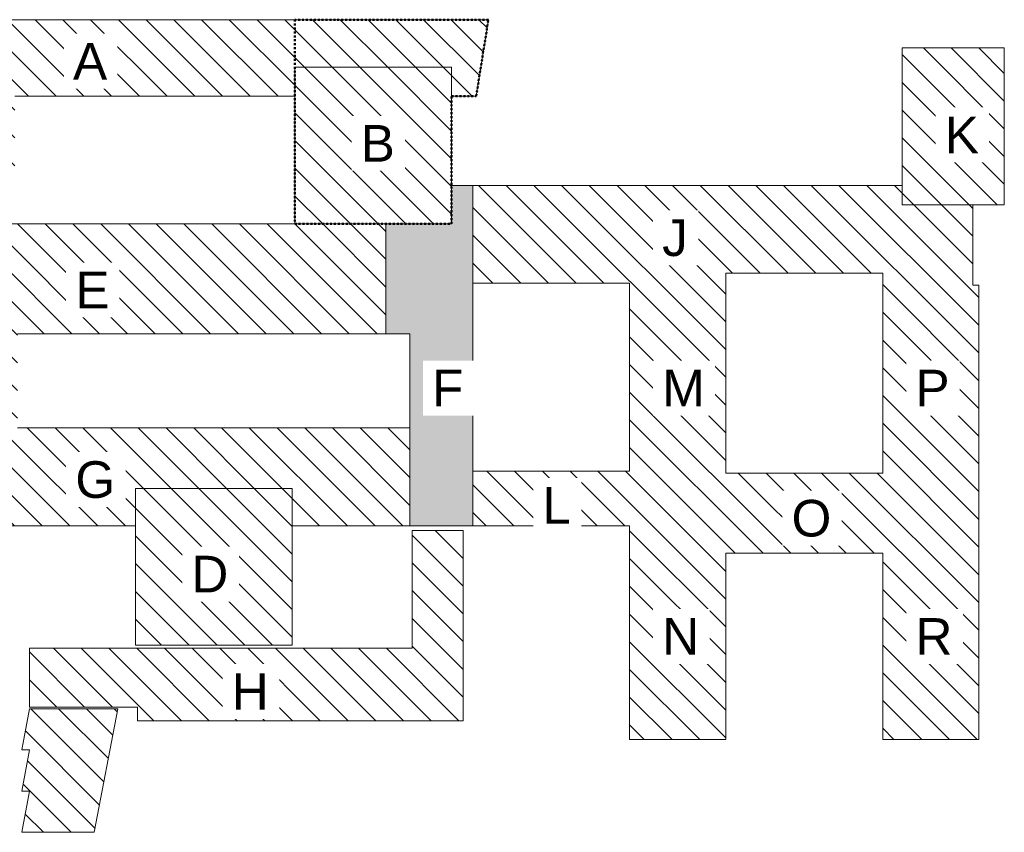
# Model space of a CAD drawing. Header units: centimetres. Extents: x -1737 to 22393, y -8842 to 3838.
# Tile 187 of 187: x 7335 to 22393, y -8842 to 3590. Entities that reach past the tile are written whole.
import ezdxf

# ---------------------------------------------------------------- set-up
doc = ezdxf.new("R2010")
doc.units = ezdxf.units.CM
doc.linetypes.add('Dash', pattern=[60, 30, -30])
for name, color, linetype, lineweight in [('A-DETL', 90, 'Continuous', 9), ('A-DETL-GENF', 92, 'Continuous', 9), ('A-DETL-MEDM', 33, 'Continuous', 13), ('A-DETL-WIDE', 214, 'Continuous', 18), ('G-ANNO-TEXT', 231, 'Continuous', 13)]:
    doc.layers.add(name, color=color, linetype=linetype, lineweight=lineweight)
doc.styles.add('Arial_12', font='arial.ttf', dxfattribs={"height": 560})
pattern_1 = [(315, (12857.5, 0), (212.132, 212.132), [])]

msp = doc.modelspace()

# ---------------------------------------------------------------- hatches: boundary and pattern name
at = {"layer": 'A-DETL-GENF', "lineweight": 18}
h = msp.add_hatch(dxfattribs=at)
h.set_pattern_fill('FP_2', color=130, style=0, pattern_type=2)
h.set_pattern_definition(pattern_1)
h.paths.add_polyline_path([(20833.04, 757.99), (22393.04, 757.99), (22393.04, 3157.99), (20833.04, 3157.99), (20833.04, 1053.99)], flags=0)
h.paths.add_polyline_path([(4859.04, 1219.99), (7259.04, 1219.99), (7259.04, 2419.99), (11541.04, 2419.99), (11541.04, 2864.99), (13941.04, 2864.99), (13941.04, 2419.99), (14316.13, 2419.99), (14502.64, 3589.99), (4859.04, 3589.99), (4859.04, 2419.99)], flags=0)
h = msp.add_hatch(dxfattribs=at)
h.set_pattern_fill('FP_2', color=130, style=0, pattern_type=2)
h.set_pattern_definition(pattern_1)
h.paths.add_polyline_path([(9104.04, -5981.01), (11504.04, -5981.01), (11504.04, -3581.01), (9104.04, -3581.01), (9104.04, -4882.23)], flags=0)
h.paths.add_polyline_path([(4867.04, -3135.01), (7304.04, -3135.01), (7304.04, -735.01), (4867.04, -735.01), (4867.04, -2655.01)], flags=0)
h.paths.add_polyline_path([(11541.04, 464.99), (13941.04, 464.99), (13941.04, 2864.99), (11541.04, 2864.99), (11541.04, 2419.99)], flags=0)
h = msp.add_hatch(dxfattribs=at)
h.set_pattern_fill('FP_2', color=130, style=0, pattern_type=2)
h.set_pattern_definition(pattern_1)
h.paths.add_polyline_path([(7486.04, -8842.01), (8476.04, -8842.01), (8836.04, -6952.01), (7486.04, -6952.01), (7366.04, -7582.01), (7486.04, -7582.01), (7366.04, -8212.01), (7486.04, -8212.01), (7366.04, -8842.01)], flags=0)
h.paths.add_polyline_path([(22003.04, -7423.01), (22003.04, -469.01), (21913.04, -469.01), (21913.04, 757.99), (20833.04, 757.99), (20833.04, 1053.99), (14263.04, 1053.99), (14263.04, -442.01), (16663.04, -442.01), (16663.04, -3319.01), (14263.04, -3319.01), (14263.04, -4155.01), (16663.04, -4155.01), (16663.04, -7423.01), (18133.04, -7423.01), (18133.04, -4573.01), (20533.04, -4573.01), (20533.04, -7423.01)], flags=0)
h.paths.add_polyline_path([(13304.04, -7135.01), (14116.04, -7135.01), (14116.04, -4225.01), (13336.04, -4225.01), (13336.04, -6025.01), (7486.04, -6025.01), (7486.04, -6925.01), (9136.04, -6925.01), (9136.04, -7135.01), (12934.04, -7135.01)], flags=0)
h.paths.add_polyline_path([(11504.04, -4155.01), (13304.04, -4155.01), (13304.04, -2655.01), (7304.04, -2655.01), (7304.04, -3135.01), (4267.04, -3135.01), (4267.04, -4155.01), (9104.04, -4155.01), (9104.04, -3581.01), (11504.04, -3581.01)], flags=0)
h.paths.add_polyline_path([(18133.04, -3346.01), (18133.04, -288.01), (20533.04, -288.01), (20533.04, -3346.01)], flags=0)
h.paths.add_polyline_path([(12934.04, -1215.01), (12934.04, 464.99), (4867.04, 464.99), (4867.04, -735.01), (7304.04, -735.01), (7304.04, -1215.01)], flags=0)
at = {"layer": 'A-DETL-GENF'}
msp.add_hatch(color=7, dxfattribs=at).paths.add_polyline_path([(14263.04, -4155.01), (14263.04, 1053.99), (13941.04, 1053.99), (13941.04, 464.99), (12934.04, 464.99), (12934.04, -1215.01), (13304.04, -1215.01), (13304.04, -4155.01), (13941.04, -4155.01)], flags=0)

# ---------------------------------------------------------------- linework, layer by layer
at = {"layer": 'A-DETL', "linetype": 'Dash', "lineweight": 50}
for p, q in [((11541.04, 3589.99), (11541.04, 464.99)), ((14502.64, 3589.99), (11541.04, 3589.99)), ((14316.13, 2419.99), (14502.64, 3589.99)), ((13941.04, 464.99), (13941.04, 2419.99)), ((13941.04, 2419.99), (14316.13, 2419.99)), ((11541.04, 464.99), (13941.04, 464.99))]:
    msp.add_line(p, q, dxfattribs=at)
at = {"layer": 'A-DETL-MEDM', "lineweight": 9}
for p, q in [((14502.64, 3589.99), (4859.04, 3589.99)), ((14316.13, 2419.99), (14502.64, 3589.99)), ((22393.04, 3157.99), (20833.04, 3157.99)), ((20833.04, 3157.99), (20833.04, 757.99)), ((22393.04, 757.99), (22393.04, 3157.99)), ((11541.04, 2419.99), (11541.04, 2864.99)), ((11541.04, 2864.99), (13941.04, 2864.99)), ((13941.04, 2864.99), (13941.04, 2419.99)), ((7259.04, 2419.99), (11541.04, 2419.99)), ((13941.04, 2419.99), (14316.13, 2419.99)), ((14263.04, 1053.99), (13941.04, 1053.99)), ((13941.04, 1053.99), (13941.04, 464.99)), ((20833.04, 1053.99), (13941.04, 1053.99)), ((13941.04, 1053.99), (13941.04, 464.99)), ((14263.04, -4155.01), (14263.04, 1053.99)), ((20833.04, 757.99), (20833.04, 1053.99)), ((21913.04, 757.99), (20833.04, 757.99)), ((20833.04, 757.99), (22393.04, 757.99)), ((21913.04, -469.01), (21913.04, 757.99)), ((13941.04, 464.99), (4867.04, 464.99)), ((13941.04, 464.99), (12934.04, 464.99)), ((12934.04, 464.99), (12934.04, -1215.01)), ((18133.04, -3346.01), (18133.04, -288.01)), ((18133.04, -288.01), (20533.04, -288.01)), ((20533.04, -288.01), (20533.04, -3346.01)), ((14263.04, -3319.01), (14263.04, -442.01)), ((14263.04, -442.01), (16663.04, -442.01)), ((16663.04, -442.01), (16663.04, -3319.01)), ((22003.04, -469.01), (21913.04, -469.01)), ((22003.04, -7423.01), (22003.04, -469.01)), ((7304.04, -1215.01), (13304.04, -1215.01)), ((12934.04, -1215.01), (13304.04, -1215.01)), ((13304.04, -1215.01), (13304.04, -4155.01)), ((13304.04, -1215.01), (13304.04, -2655.01)), ((13304.04, -2655.01), (7304.04, -2655.01)), ((16663.04, -3319.01), (14263.04, -3319.01)), ((20533.04, -3346.01), (18133.04, -3346.01)), ((9104.04, -4155.01), (9104.04, -3581.01)), ((9104.04, -3581.01), (11504.04, -3581.01)), ((11504.04, -3581.01), (11504.04, -4155.01)), ((4267.04, -4155.01), (9104.04, -4155.01)), ((11504.04, -4155.01), (16663.04, -4155.01)), ((13304.04, -4155.01), (14263.04, -4155.01)), ((16663.04, -4155.01), (16663.04, -7423.01)), ((14116.04, -4225.01), (13336.04, -4225.01)), ((13336.04, -4225.01), (13336.04, -6025.01)), ((14116.04, -7135.01), (14116.04, -4225.01)), ((18133.04, -7423.01), (18133.04, -4573.01)), ((18133.04, -4573.01), (20533.04, -4573.01)), ((20533.04, -4573.01), (20533.04, -7423.01)), ((13336.04, -6025.01), (7486.04, -6025.01)), ((7486.04, -6025.01), (7486.04, -6925.01)), ((7486.04, -6925.01), (9136.04, -6925.01)), ((9136.04, -6925.01), (9136.04, -7135.01)), ((7486.04, -6952.01), (7366.04, -7582.01)), ((8836.04, -6952.01), (7486.04, -6952.01)), ((8476.04, -8842.01), (8836.04, -6952.01)), ((9136.04, -7135.01), (14116.04, -7135.01)), ((16663.04, -7423.01), (18133.04, -7423.01)), ((20533.04, -7423.01), (22003.04, -7423.01)), ((7366.04, -7582.01), (7486.04, -7582.01)), ((7486.04, -7582.01), (7366.04, -8212.01)), ((7366.04, -8212.01), (7486.04, -8212.01)), ((7486.04, -8212.01), (7366.04, -8842.01)), ((7366.04, -8842.01), (8476.04, -8842.01))]:
    msp.add_line(p, q, dxfattribs=at)
at = {"layer": 'A-DETL-WIDE'}
for p, q in [((11541.04, 2864.99), (11541.04, 464.99)), ((13941.04, 2864.99), (11541.04, 2864.99)), ((13941.04, 464.99), (13941.04, 2864.99)), ((11541.04, 464.99), (13941.04, 464.99)), ((11504.04, -3581.01), (9104.04, -3581.01)), ((9104.04, -3581.01), (9104.04, -5981.01)), ((11504.04, -5981.01), (11504.04, -3581.01)), ((9104.04, -5981.01), (11504.04, -5981.01))]:
    msp.add_line(p, q, dxfattribs=at)

# ---------------------------------------------------------------- next in the draw order: texts
at = {"layer": 'G-ANNO-TEXT', "color": 7, "char_height": 560, "attachment_point": 1, "line_spacing_factor": 0.936439, "style": 'Arial_12', "bg_fill": 3, "box_fill_scale": 1.25, "bg_fill_color": 256, "bg_fill_true_color": 13158600, "bg_fill_transparency": 0}
for s, insert, width in [('\\pxt4.53571,9.07143,13.60714,18.14286,22.67857,27.21429,31.75,36.28571,40.82143,45.35714,49.89286,54.42857,58.96429,63.5,68.03571,72.57143,77.10714,81.64286,86.17857,90.71429,95.25,99.78571,104.32143,108.85714,113.39286,117.92857,122.46429,127,131.53571,136.07143,140.60714,145.14286;{A}', (8150.67, 3234.41), 535.3), ('\\pxt4.53571,9.07143,13.60714,18.14286,22.67857,27.21429,31.75,36.28571,40.82143,45.35714,49.89286,54.42857,58.96429,63.5,68.03571,72.57143,77.10714,81.64286,86.17857,90.71429,95.25,99.78571,104.32143,108.85714,113.39286,117.92857,122.46429,127,131.53571,136.07143,140.60714,145.14286;{B}', (12550.67, 1977.91), 535.3), ('\\pxt4.53571,9.07143,13.60714,18.14286,22.67857,27.21429,31.75,36.28571,40.82143,45.35714,49.89286,54.42857,58.96429,63.5,68.03571,72.57143,77.10714,81.64286,86.17857,90.71429,95.25,99.78571,104.32143,108.85714,113.39286,117.92857,122.46429,127,131.53571,136.07143,140.60714,145.14286;{K}', (21483.38, 2107.71), 535.3), ('\\pxt4.53571,9.07143,13.60714,18.14286,22.67857,27.21429,31.75,36.28571,40.82143,45.35714,49.89286,54.42857,58.96429,63.5,68.03571,72.57143,77.10714,81.64286,86.17857,90.71429,95.25,99.78571,104.32143,108.85714,113.39286,117.92857,122.46429,127,131.53571,136.07143,140.60714,145.14286;{J}', (17160.8, 534.41), 414.1), ('\\pxt4.53571,9.07143,13.60714,18.14286,22.67857,27.21429,31.75,36.28571,40.82143,45.35714,49.89286,54.42857,58.96429,63.5,68.03571,72.57143,77.10714,81.64286,86.17857,90.71429,95.25,99.78571,104.32143,108.85714,113.39286,117.92857,122.46429,127,131.53571,136.07143,140.60714,145.14286;{E}', (8185.67, -265.59), 535.3), ('\\pxt4.53571,9.07143,13.60714,18.14286,22.67857,27.21429,31.75,36.28571,40.82143,45.35714,49.89286,54.42857,58.96429,63.5,68.03571,72.57143,77.10714,81.64286,86.17857,90.71429,95.25,99.78571,104.32143,108.85714,113.39286,117.92857,122.46429,127,131.53571,136.07143,140.60714,145.14286;{F}', (13642.9, -1765.59), 494.9), ('\\pxt4.53571,9.07143,13.60714,18.14286,22.67857,27.21429,31.75,36.28571,40.82143,45.35714,49.89286,54.42857,58.96429,63.5,68.03571,72.57143,77.10714,81.64286,86.17857,90.71429,95.25,99.78571,104.32143,108.85714,113.39286,117.92857,122.46429,127,131.53571,136.07143,140.60714,145.14286;{M}', (17160.8, -1765.59), 668.62), ('\\pxt4.53571,9.07143,13.60714,18.14286,22.67857,27.21429,31.75,36.28571,40.82143,45.35714,49.89286,54.42857,58.96429,63.5,68.03571,72.57143,77.10714,81.64286,86.17857,90.71429,95.25,99.78571,104.32143,108.85714,113.39286,117.92857,122.46429,127,131.53571,136.07143,140.60714,145.14286;{P}', (21035.15, -1765.59), 535.3), ('\\pxt4.53571,9.07143,13.60714,18.14286,22.67857,27.21429,31.75,36.28571,40.82143,45.35714,49.89286,54.42857,58.96429,63.5,68.03571,72.57143,77.10714,81.64286,86.17857,90.71429,95.25,99.78571,104.32143,108.85714,113.39286,117.92857,122.46429,127,131.53571,136.07143,140.60714,145.14286;{G}', (8185.67, -3165.59), 628.22), ('\\pxt4.53571,9.07143,13.60714,18.14286,22.67857,27.21429,31.75,36.28571,40.82143,45.35714,49.89286,54.42857,58.96429,63.5,68.03571,72.57143,77.10714,81.64286,86.17857,90.71429,95.25,99.78571,104.32143,108.85714,113.39286,117.92857,122.46429,127,131.53571,136.07143,140.60714,145.14286;{L}', (15328.57, -3560.13), 454.5), ('\\pxt4.53571,9.07143,13.60714,18.14286,22.67857,27.21429,31.75,36.28571,40.82143,45.35714,49.89286,54.42857,58.96429,63.5,68.03571,72.57143,77.10714,81.64286,86.17857,90.71429,95.25,99.78571,104.32143,108.85714,113.39286,117.92857,122.46429,127,131.53571,136.07143,140.60714,145.14286;{O}', (19139.32, -3756.46), 628.22), ('\\pxt4.53571,9.07143,13.60714,18.14286,22.67857,27.21429,31.75,36.28571,40.82143,45.35714,49.89286,54.42857,58.96429,63.5,68.03571,72.57143,77.10714,81.64286,86.17857,90.71429,95.25,99.78571,104.32143,108.85714,113.39286,117.92857,122.46429,127,131.53571,136.07143,140.60714,145.14286;{D}', (9960.8, -4611.59), 587.82), ('\\pxt4.53571,9.07143,13.60714,18.14286,22.67857,27.21429,31.75,36.28571,40.82143,45.35714,49.89286,54.42857,58.96429,63.5,68.03571,72.57143,77.10714,81.64286,86.17857,90.71429,95.25,99.78571,104.32143,108.85714,113.39286,117.92857,122.46429,127,131.53571,136.07143,140.60714,145.14286;{N}', (17160.8, -5565.59), 587.82), ('\\pxt4.53571,9.07143,13.60714,18.14286,22.67857,27.21429,31.75,36.28571,40.82143,45.35714,49.89286,54.42857,58.96429,63.5,68.03571,72.57143,77.10714,81.64286,86.17857,90.71429,95.25,99.78571,104.32143,108.85714,113.39286,117.92857,122.46429,127,131.53571,136.07143,140.60714,145.14286;{R}', (21035.15, -5565.59), 587.82), ('\\pxt4.53571,9.07143,13.60714,18.14286,22.67857,27.21429,31.75,36.28571,40.82143,45.35714,49.89286,54.42857,58.96429,63.5,68.03571,72.57143,77.10714,81.64286,86.17857,90.71429,95.25,99.78571,104.32143,108.85714,113.39286,117.92857,122.46429,127,131.53571,136.07143,140.60714,145.14286;{H}', (10579.38, -6408.07), 587.82)]:
    msp.add_mtext(s, dxfattribs=dict(at, insert=insert, width=width))

doc.saveas('drawing.dxf')
